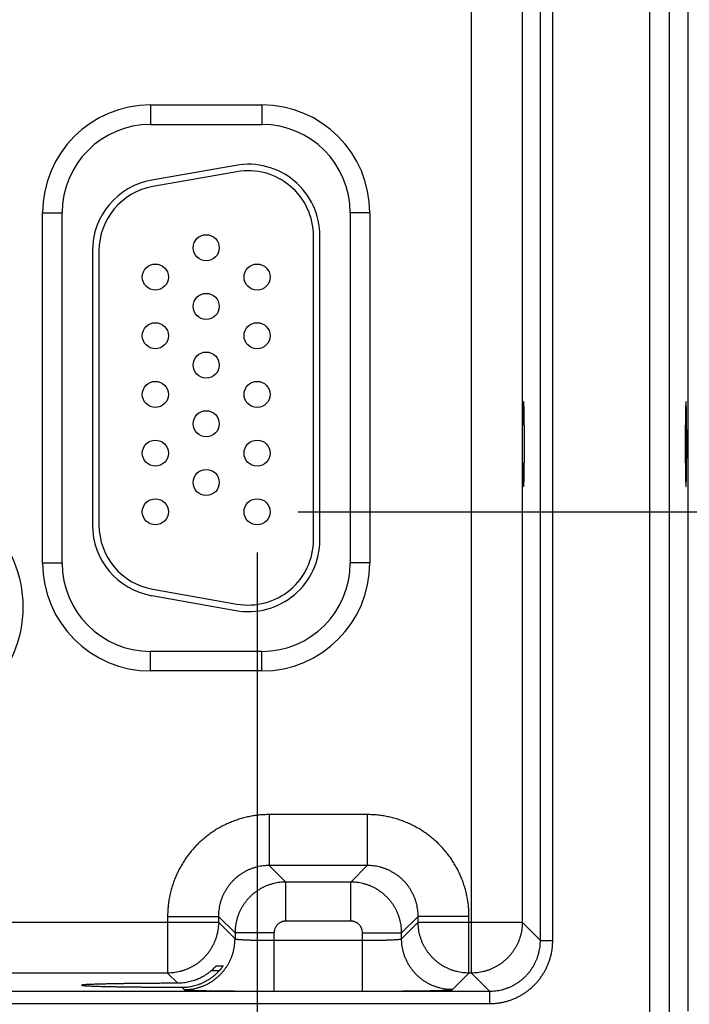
# Model space of a CAD drawing. Header units: inches. Extents: x 0 to 34, y 0 to 22.
# Tile 91 of 109: x 25 to 26.1, y 14.9 to 16.4. Entities that reach past the tile are written whole.
import ezdxf

# ---------------------------------------------------------------- set-up
doc = ezdxf.new("R2010")
doc.units = ezdxf.units.IN
doc.header["$LTSCALE"] = 1.87
doc.header["$MEASUREMENT"] = 0
doc.layers.get('0').update_dxf_attribs({"linetype": 'CONTINUOUS'})
doc.layers.add('DIMENSIONS', color=7, linetype='CONTINUOUS')
doc.styles.get("Standard").update_dxf_attribs({"font": 'txt', "width": 0.8})
doc.dimstyles.new('DIMSTYLE_1', dxfattribs={"dimtxt": 0.125, "dimasz": 0.18, "dimexe": 0.18, "dimexo": 0.0625, "dimgap": 0.09, "dimtad": 0, "dimtih": 1, "dimtoh": 1, "dimdec": 3, "dimzin": 4, "dimdsep": 46, "dimtxsty": 'STANDARD', "dimblk": '_FILLED', "dimblk1": '_FILLED', "dimblk2": '_FILLED', "dimcen": 0.09, "dimadec": 0, "dimazin": 0, "dimtp": 0.01, "dimtm": 0.01, "dimtfac": 1, "dimtdec": 3, "dimtofl": 0, "dimtmove": 0, "dimatfit": 3, "dimldrblk": '_FILLED', "dimfxl": 1, "dimtolj": 1, "dimtzin": 4, "dimarcsym": 0})

# ---------------------------------------------------------------- blocks, each defined once
blk = doc.blocks.new('_FILLED')
at = {"color": 0, "linetype": 'BYBLOCK'}
blk.add_solid([(0, 0), (-1, 0.1736), (-1, -0.1736)], dxfattribs=at)
blk = doc.blocks.new('*D6')
at = {"layer": 'DIMENSIONS', "color": 2, "linetype": 'CONTINUOUS'}
for p, q in [((26.8148, 15.66), (26.8148, 16.02)), ((25.4663, 15.66), (26.9398, 15.66)), ((26.0885, 14.7797), (26.9398, 14.7797)), ((26.8148, 14.7797), (26.8148, 14.4197))]:
    blk.add_line(p, q, dxfattribs=at)
at = {"layer": 'DIMENSIONS', "color": 2, "linetype": 'CONTINUOUS', "xscale": 0.18, "yscale": 0.18, "zscale": 0.18}
for p, rotation in [((26.8148, 15.66), 270), ((26.8148, 14.7797), 90)]:
    blk.add_blockref('_FILLED', p, dxfattribs=dict(at, rotation=rotation))
at = {"layer": 'DIMENSIONS', "color": 2, "linetype": 'CONTINUOUS', "width": 0.8}
for s, p in [('[', (26.7273, 15.1202)), (']', (27.3273, 15.1202)), ('.880', (26.2023, 15.1202)), ('22.36', (26.8273, 15.1202))]:
    blk.add_text(s, height=0.125, dxfattribs=at).set_placement(p)
blk = doc.blocks.new('*D7')
at = {"layer": 'DIMENSIONS', "color": 2, "linetype": 'CONTINUOUS'}
for p, q in [((25.6633, 16.815), (27.6898, 16.815)), ((27.5648, 16.815), (27.5648, 16.1173)), ((27.5648, 14.7797), (27.5648, 15.8673)), ((26.0969, 14.7797), (27.6898, 14.7797))]:
    blk.add_line(p, q, dxfattribs=at)
at = {"layer": 'DIMENSIONS', "color": 2, "linetype": 'CONTINUOUS', "xscale": 0.18, "yscale": 0.18, "zscale": 0.18}
for p, rotation in [((27.5648, 16.815), 90), ((27.5648, 14.7797), 270)]:
    blk.add_blockref('_FILLED', p, dxfattribs=dict(at, rotation=rotation))
at = {"layer": 'DIMENSIONS', "color": 2, "linetype": 'CONTINUOUS', "width": 0.8}
for s, p in [('2.035', (26.9523, 15.9298)), ('[', (27.5773, 15.9298)), ('51.7', (27.6773, 15.9298)), (']', (28.0773, 15.9298))]:
    blk.add_text(s, height=0.125, dxfattribs=at).set_placement(p)
blk = doc.blocks.new('*D17')
at = {"layer": 'DIMENSIONS', "color": 2, "linetype": 'CONTINUOUS'}
for p, q in [((25.4038, 15.5975), (25.4038, 13.9044)), ((26.0648, 14.7302), (26.0648, 13.9044)), ((25.4038, 14.0294), (25.0438, 14.0294)), ((26.0648, 14.0294), (26.4409, 14.0294))]:
    blk.add_line(p, q, dxfattribs=at)
at = {"layer": 'DIMENSIONS', "color": 2, "linetype": 'CONTINUOUS', "xscale": 0.18, "yscale": 0.18, "zscale": 0.18}
blk.add_blockref('_FILLED', (25.4038, 14.0294), dxfattribs=at)
at = {"layer": 'DIMENSIONS', "color": 2, "linetype": 'CONTINUOUS', "xscale": 0.18, "yscale": 0.18, "zscale": 0.18, "rotation": 180}
blk.add_blockref('_FILLED', (26.0648, 14.0294), dxfattribs=at)
at = {"layer": 'DIMENSIONS', "color": 2, "linetype": 'CONTINUOUS', "width": 0.8}
for s, p in [('.661', (26.5034, 13.9669)), ('[', (27.0284, 13.9669)), ('16.79', (27.1284, 13.9669)), (']', (27.6284, 13.9669))]:
    blk.add_text(s, height=0.125, dxfattribs=at).set_placement(p)
blk = doc.blocks.new('*D18')
at = {"layer": 'DIMENSIONS', "color": 2, "linetype": 'CONTINUOUS'}
for p, q in [((24.4738, 15.5975), (24.4738, 13.1544)), ((25.4038, 15.5975), (25.4038, 13.1544)), ((24.4738, 13.2794), (24.1138, 13.2794)), ((25.4038, 13.2794), (25.9271, 13.2794))]:
    blk.add_line(p, q, dxfattribs=at)
at = {"layer": 'DIMENSIONS', "color": 2, "linetype": 'CONTINUOUS', "xscale": 0.18, "yscale": 0.18, "zscale": 0.18}
blk.add_blockref('_FILLED', (24.4738, 13.2794), dxfattribs=at)
at = {"layer": 'DIMENSIONS', "color": 2, "linetype": 'CONTINUOUS', "xscale": 0.18, "yscale": 0.18, "zscale": 0.18, "rotation": 180}
blk.add_blockref('_FILLED', (25.4038, 13.2794), dxfattribs=at)
at = {"layer": 'DIMENSIONS', "color": 2, "linetype": 'CONTINUOUS', "width": 0.8}
for s, p in [('[', (26.8146, 13.2169)), (']', (27.4146, 13.2169)), ('7x ', (25.9896, 13.2169)), ('.930', (26.2896, 13.2169)), ('23.62', (26.9146, 13.2169))]:
    blk.add_text(s, height=0.125, dxfattribs=at).set_placement(p)

msp = doc.modelspace()

# ---------------------------------------------------------------- linework, layer by layer
at = {"color": 7, "linetype": 'CONTINUOUS'}
for p, q in [((26.0058, 18.1482), (26.0058, 14.8797)), ((26.0358, 18.1482), (26.0358, 14.8797)), ((26.0648, 18.1337), (26.0648, 14.8942)), ((25.7326, 14.9526), (25.7326, 18.0753)), ((25.8384, 15.0028), (25.8384, 18.0251)), ((25.8574, 15.0028), (25.8574, 18.0251)), ((25.8106, 17.9973), (25.8106, 15.0306)), ((25.2403, 16.284), (25.4113, 16.284)), ((25.2403, 16.284), (25.2403, 16.254)), ((25.4113, 16.284), (25.4113, 16.254)), ((25.2403, 16.254), (25.4113, 16.254)), ((25.3712, 16.1913), (25.2422, 16.1685)), ((25.3729, 16.1814), (25.2439, 16.1587)), ((25.0747, 16.1185), (25.1047, 16.1185)), ((25.0747, 15.5815), (25.0747, 16.1185)), ((25.1047, 15.5815), (25.1047, 16.1185)), ((25.5768, 16.1185), (25.5468, 16.1185)), ((25.5468, 16.1185), (25.5468, 15.5815)), ((25.5768, 16.1185), (25.5768, 15.5815)), ((25.4903, 15.617), (25.4903, 16.083)), ((25.5003, 15.617), (25.5003, 16.083)), ((25.1513, 16.0602), (25.1513, 15.6397)), ((25.1613, 16.0602), (25.1613, 15.6397)), ((25.0747, 15.5815), (25.1047, 15.5815)), ((25.5768, 15.5815), (25.5468, 15.5815)), ((25.2439, 15.5412), (25.3729, 15.5185)), ((25.2422, 15.5314), (25.3712, 15.5086)), ((25.4113, 15.4459), (25.2403, 15.4459)), ((25.2403, 15.4159), (25.2403, 15.4459)), ((25.4113, 15.4159), (25.4113, 15.4459)), ((25.4113, 15.4159), (25.2403, 15.4159)), ((25.5729, 15.1956), (25.4226, 15.1956)), ((25.4226, 15.1956), (25.4226, 15.1176)), ((25.5729, 15.1956), (25.5729, 15.1176)), ((25.5729, 15.1176), (25.4226, 15.1176)), ((25.4226, 15.1176), (25.448, 15.0922)), ((25.5729, 15.1176), (25.5476, 15.0922)), ((25.5476, 15.0922), (25.448, 15.0922)), ((25.448, 15.0322), (25.448, 15.0922)), ((25.5476, 15.0322), (25.5476, 15.0922)), ((25.2666, 15.0396), (25.3446, 15.0396)), ((25.2666, 15.0396), (25.2666, 14.9526)), ((25.3446, 15.0396), (25.37, 15.0142)), ((25.3446, 15.0396), (25.3446, 15.0306)), ((25.6509, 15.0396), (25.6255, 15.0142)), ((25.7289, 15.0396), (25.6509, 15.0396)), ((25.6509, 15.0306), (25.6509, 15.0396)), ((25.7289, 14.9526), (25.7289, 15.0396)), ((24.7209, 15.0306), (25.3446, 15.0306)), ((25.3446, 15.0306), (25.37, 15.0052)), ((25.5476, 15.0322), (25.448, 15.0322)), ((25.6255, 15.0052), (25.6509, 15.0306)), ((25.6509, 15.0306), (25.8106, 15.0306)), ((25.8106, 15.0306), (25.8384, 15.0028)), ((25.43, 15.0142), (25.37, 15.0142)), ((25.37, 15.0142), (25.37, 15.0052)), ((25.43, 14.9249), (25.43, 15.0142)), ((25.5655, 15.0142), (25.6255, 15.0142)), ((25.5655, 14.9249), (25.5655, 15.0142)), ((25.6255, 15.0052), (25.6255, 15.0142)), ((25.43, 15.0029), (25.5655, 15.0029)), ((25.8384, 15.0028), (25.8574, 15.0028)), ((25.2666, 14.9526), (24.7989, 14.9526)), ((25.2666, 14.9526), (25.2822, 14.937)), ((25.3457, 14.9561), (25.3333, 14.9561)), ((25.3414, 14.9638), (25.3517, 14.9638)), ((25.7035, 14.9272), (25.7289, 14.9526)), ((25.7326, 14.9526), (25.7289, 14.9526)), ((25.7326, 14.9526), (25.7605, 14.9248)), ((18.3701, 14.9248), (25.7605, 14.9248)), ((25.2883, 14.9309), (25.292, 14.9272)), ((25.43, 14.9249), (25.5655, 14.9249)), ((25.7605, 14.9248), (25.7605, 14.9058)), ((18.3701, 14.9058), (25.7605, 14.9058))]:
    msp.add_line(p, q, dxfattribs=at)
for centre, radius in [((25.3258, 16.065), 0.02), ((25.2478, 16.02), 0.02), ((25.4038, 16.02), 0.02), ((25.3258, 15.975), 0.02), ((25.2478, 15.93), 0.02), ((25.4038, 15.93), 0.02), ((25.3258, 15.885), 0.02), ((25.2478, 15.84), 0.02), ((25.4038, 15.84), 0.02), ((25.3258, 15.795), 0.02), ((25.2478, 15.75), 0.02), ((25.4038, 15.75), 0.02), ((25.3258, 15.705), 0.02), ((24.8608, 15.514), 0.1838), ((25.2478, 15.66), 0.02), ((25.4038, 15.66), 0.02)]:
    msp.add_circle(centre, radius, dxfattribs=at)
for centre, radius, start, end in [((25.2403, 16.1185), 0.1655, 90, 180), ((25.4113, 16.1185), 0.1655, 0, 90), ((25.2403, 16.1185), 0.1355, 90, 180), ((25.4113, 16.1185), 0.1355, 0, 90), ((25.3903, 16.083), 0.11, 0, 100), ((25.3903, 16.083), 0.1, 0, 100), ((25.2613, 16.0602), 0.11, 100, 180), ((25.2613, 16.0602), 0.1, 100, 180), ((25.2613, 15.6397), 0.11, 180, 260), ((25.2613, 15.6397), 0.1, 180, 260), ((25.3903, 15.617), 0.11, 260, 360), ((25.3903, 15.617), 0.1, 260, 360), ((25.2403, 15.5815), 0.1655, 180, 270), ((25.2403, 15.5815), 0.1355, 180, 270), ((25.4113, 15.5815), 0.1355, 270, 360), ((25.4113, 15.5815), 0.1655, 270, 360)]:
    msp.add_arc(centre, radius, start, end, dxfattribs=at)
for points, knots in [([(25.8123, 15.699), (25.8122, 15.699), (25.8122, 15.6993), (25.8121, 15.6996), (25.812, 15.7003), (25.812, 15.7012), (25.8119, 15.7024), (25.8118, 15.7038), (25.8118, 15.7055), (25.8117, 15.7074), (25.8116, 15.7096), (25.8116, 15.712), (25.8115, 15.7146), (25.8115, 15.7174), (25.8114, 15.7204), (25.8114, 15.7235), (25.8113, 15.7268), (25.8113, 15.7303), (25.8113, 15.734), (25.8112, 15.7377), (25.8112, 15.7416), (25.8112, 15.7455), (25.8112, 15.7495), (25.8111, 15.7536), (25.8111, 15.7577), (25.8111, 15.7619), (25.8111, 15.766), (25.8111, 15.7702), (25.8111, 15.7743), (25.8112, 15.7784), (25.8112, 15.7824), (25.8112, 15.7864), (25.8112, 15.7902), (25.8113, 15.794), (25.8113, 15.7976), (25.8113, 15.8011), (25.8114, 15.8044), (25.8114, 15.8076), (25.8115, 15.8106), (25.8115, 15.8134), (25.8116, 15.8159), (25.8116, 15.8183), (25.8117, 15.8205), (25.8118, 15.8224), (25.8118, 15.8241), (25.8119, 15.8255), (25.812, 15.8267), (25.812, 15.8276), (25.8121, 15.8283), (25.8122, 15.8287), (25.8122, 15.8289), (25.8123, 15.8289)], [0, 0, 0, 0, 0.001168, 0.004296, 0.009442, 0.016582, 0.025716, 0.036803, 0.049773, 0.064588, 0.081215, 0.099555, 0.119507, 0.141055, 0.16409, 0.188468, 0.214123, 0.240992, 0.268912, 0.297734, 0.327434, 0.35786, 0.388822, 0.420239, 0.452032, 0.484007, 0.515993, 0.547968, 0.579761, 0.611178, 0.64214, 0.672566, 0.702266, 0.731088, 0.759008, 0.785877, 0.811532, 0.83591, 0.858945, 0.880493, 0.900445, 0.918785, 0.935412, 0.950227, 0.963197, 0.974284, 0.983418, 0.990558, 0.995704, 0.998832, 1, 1, 1, 1]), ([(25.8123, 15.8289), (25.8123, 15.8289), (25.8124, 15.8287), (25.8124, 15.8283), (25.8125, 15.8276), (25.8126, 15.8267), (25.8126, 15.8255), (25.8127, 15.8241), (25.8128, 15.8224), (25.8128, 15.8205), (25.8129, 15.8183), (25.8129, 15.8159), (25.813, 15.8134), (25.8131, 15.8106), (25.8131, 15.8076), (25.8132, 15.8044), (25.8132, 15.8011), (25.8132, 15.7976), (25.8133, 15.794), (25.8133, 15.7902), (25.8133, 15.7864), (25.8134, 15.7824), (25.8134, 15.7784), (25.8134, 15.7743), (25.8134, 15.7702), (25.8134, 15.766), (25.8134, 15.7619), (25.8134, 15.7577), (25.8134, 15.7536), (25.8134, 15.7495), (25.8134, 15.7455), (25.8133, 15.7416), (25.8133, 15.7377), (25.8133, 15.734), (25.8132, 15.7303), (25.8132, 15.7268), (25.8132, 15.7235), (25.8131, 15.7204), (25.8131, 15.7174), (25.813, 15.7146), (25.8129, 15.712), (25.8129, 15.7096), (25.8128, 15.7074), (25.8128, 15.7055), (25.8127, 15.7038), (25.8126, 15.7024), (25.8126, 15.7012), (25.8125, 15.7003), (25.8124, 15.6996), (25.8124, 15.6993), (25.8123, 15.699), (25.8123, 15.699)], [0, 0, 0, 0, 0.001168, 0.004296, 0.009442, 0.016582, 0.025716, 0.036803, 0.049773, 0.064588, 0.081215, 0.099555, 0.119507, 0.141055, 0.16409, 0.188468, 0.214123, 0.240992, 0.268912, 0.297734, 0.327434, 0.35786, 0.388822, 0.420239, 0.452032, 0.484007, 0.515993, 0.547968, 0.579761, 0.611178, 0.64214, 0.672566, 0.702266, 0.731088, 0.759008, 0.785877, 0.811532, 0.83591, 0.858945, 0.880493, 0.900445, 0.918785, 0.935412, 0.950227, 0.963197, 0.974284, 0.983418, 0.990558, 0.995704, 0.998832, 1, 1, 1, 1]), ([(26.0618, 15.8289), (26.0617, 15.8289), (26.0617, 15.8287), (26.0616, 15.8283), (26.0616, 15.8276), (26.0615, 15.8267), (26.0614, 15.8255), (26.0613, 15.8241), (26.0613, 15.8224), (26.0612, 15.8205), (26.0612, 15.8183), (26.0611, 15.8159), (26.061, 15.8134), (26.061, 15.8106), (26.0609, 15.8076), (26.0609, 15.8044), (26.0608, 15.8011), (26.0608, 15.7976), (26.0608, 15.794), (26.0607, 15.7902), (26.0607, 15.7864), (26.0607, 15.7824), (26.0607, 15.7784), (26.0607, 15.7743), (26.0607, 15.7702), (26.0606, 15.766), (26.0606, 15.7619), (26.0607, 15.7577), (26.0607, 15.7536), (26.0607, 15.7495), (26.0607, 15.7455), (26.0607, 15.7416), (26.0607, 15.7377), (26.0608, 15.734), (26.0608, 15.7303), (26.0608, 15.7268), (26.0609, 15.7235), (26.0609, 15.7204), (26.061, 15.7174), (26.061, 15.7146), (26.0611, 15.712), (26.0612, 15.7096), (26.0612, 15.7074), (26.0613, 15.7055), (26.0613, 15.7038), (26.0614, 15.7024), (26.0615, 15.7012), (26.0616, 15.7003), (26.0616, 15.6996), (26.0617, 15.6993), (26.0617, 15.699), (26.0618, 15.699)], [0, 0, 0, 0, 0.001168, 0.004296, 0.009442, 0.016582, 0.025716, 0.036803, 0.049773, 0.064588, 0.081215, 0.099555, 0.119507, 0.141055, 0.16409, 0.188468, 0.214123, 0.240992, 0.268912, 0.297734, 0.327434, 0.35786, 0.388822, 0.420239, 0.452032, 0.484007, 0.515993, 0.547968, 0.579761, 0.611178, 0.64214, 0.672566, 0.702266, 0.731088, 0.759008, 0.785877, 0.811532, 0.83591, 0.858945, 0.880493, 0.900445, 0.918785, 0.935412, 0.950227, 0.963197, 0.974284, 0.983418, 0.990558, 0.995704, 0.998832, 1, 1, 1, 1]), ([(26.0618, 15.699), (26.0618, 15.699), (26.0619, 15.6993), (26.0619, 15.6996), (26.062, 15.7003), (26.0621, 15.7012), (26.0621, 15.7024), (26.0622, 15.7038), (26.0623, 15.7055), (26.0623, 15.7074), (26.0624, 15.7096), (26.0625, 15.712), (26.0625, 15.7146), (26.0626, 15.7174), (26.0626, 15.7204), (26.0627, 15.7235), (26.0627, 15.7268), (26.0628, 15.7303), (26.0628, 15.734), (26.0628, 15.7377), (26.0628, 15.7416), (26.0629, 15.7455), (26.0629, 15.7495), (26.0629, 15.7536), (26.0629, 15.7577), (26.0629, 15.7619), (26.0629, 15.766), (26.0629, 15.7702), (26.0629, 15.7743), (26.0629, 15.7784), (26.0629, 15.7824), (26.0628, 15.7864), (26.0628, 15.7902), (26.0628, 15.794), (26.0628, 15.7976), (26.0627, 15.8011), (26.0627, 15.8044), (26.0626, 15.8076), (26.0626, 15.8106), (26.0625, 15.8134), (26.0625, 15.8159), (26.0624, 15.8183), (26.0623, 15.8205), (26.0623, 15.8224), (26.0622, 15.8241), (26.0621, 15.8255), (26.0621, 15.8267), (26.062, 15.8276), (26.0619, 15.8283), (26.0619, 15.8287), (26.0618, 15.8289), (26.0618, 15.8289)], [0, 0, 0, 0, 0.001168, 0.004296, 0.009442, 0.016582, 0.025716, 0.036803, 0.049773, 0.064588, 0.081215, 0.099555, 0.119507, 0.141055, 0.16409, 0.188468, 0.214123, 0.240992, 0.268912, 0.297734, 0.327434, 0.35786, 0.388822, 0.420239, 0.452032, 0.484007, 0.515993, 0.547968, 0.579761, 0.611178, 0.64214, 0.672566, 0.702266, 0.731088, 0.759008, 0.785877, 0.811532, 0.83591, 0.858945, 0.880493, 0.900445, 0.918785, 0.935412, 0.950227, 0.963197, 0.974284, 0.983418, 0.990558, 0.995704, 0.998832, 1, 1, 1, 1]), ([(25.4226, 15.1956), (25.42, 15.1956), (25.4148, 15.1955), (25.4069, 15.1949), (25.3991, 15.1939), (25.3913, 15.1925), (25.3836, 15.1907), (25.376, 15.1885), (25.3685, 15.186), (25.3611, 15.183), (25.3539, 15.1797), (25.3469, 15.1761), (25.3401, 15.1721), (25.3335, 15.1677), (25.3271, 15.163), (25.321, 15.158), (25.3151, 15.1527), (25.3095, 15.1471), (25.3042, 15.1413), (25.2992, 15.1351), (25.2945, 15.1287), (25.2902, 15.1221), (25.2861, 15.1153), (25.2825, 15.1083), (25.2792, 15.1011), (25.2763, 15.0938), (25.2737, 15.0863), (25.2715, 15.0786), (25.2697, 15.0709), (25.2683, 15.0631), (25.2674, 15.0553), (25.2668, 15.0475), (25.2666, 15.0422), (25.2666, 15.0396)], [0, 0, 0, 0, 0.031978, 0.064087, 0.096295, 0.128575, 0.160898, 0.193237, 0.225563, 0.257858, 0.290134, 0.322405, 0.354686, 0.386978, 0.419275, 0.451571, 0.483861, 0.516149, 0.548439, 0.580735, 0.613033, 0.645326, 0.677606, 0.709877, 0.742153, 0.774448, 0.806774, 0.839112, 0.871434, 0.903711, 0.935916, 0.968021, 1, 1, 1, 1]), ([(25.7289, 15.0396), (25.7289, 15.0422), (25.7288, 15.0475), (25.7282, 15.0553), (25.7272, 15.0631), (25.7258, 15.0709), (25.724, 15.0786), (25.7218, 15.0863), (25.7193, 15.0938), (25.7163, 15.1011), (25.713, 15.1083), (25.7094, 15.1153), (25.7054, 15.1221), (25.701, 15.1287), (25.6963, 15.1351), (25.6913, 15.1413), (25.686, 15.1471), (25.6804, 15.1527), (25.6746, 15.158), (25.6684, 15.163), (25.662, 15.1677), (25.6554, 15.1721), (25.6486, 15.1761), (25.6416, 15.1797), (25.6344, 15.183), (25.6271, 15.186), (25.6196, 15.1885), (25.6119, 15.1907), (25.6042, 15.1925), (25.5964, 15.1939), (25.5886, 15.1949), (25.5808, 15.1955), (25.5755, 15.1956), (25.5729, 15.1956)], [0, 0, 0, 0, 0.031978, 0.064087, 0.096295, 0.128575, 0.160898, 0.193237, 0.225563, 0.257858, 0.290134, 0.322405, 0.354686, 0.386978, 0.419275, 0.451571, 0.483861, 0.516149, 0.548439, 0.580735, 0.613033, 0.645326, 0.677606, 0.709877, 0.742153, 0.774448, 0.806774, 0.839112, 0.871434, 0.903711, 0.935916, 0.968021, 1, 1, 1, 1]), ([(25.4226, 15.1176), (25.421, 15.1176), (25.4179, 15.1175), (25.4132, 15.1171), (25.4085, 15.1164), (25.4039, 15.1154), (25.3994, 15.1141), (25.3949, 15.1126), (25.3906, 15.1108), (25.3863, 15.1087), (25.3822, 15.1064), (25.3783, 15.1038), (25.3745, 15.1011), (25.3708, 15.098), (25.3674, 15.0948), (25.3642, 15.0914), (25.3612, 15.0878), (25.3584, 15.084), (25.3558, 15.08), (25.3535, 15.0759), (25.3514, 15.0717), (25.3496, 15.0673), (25.3481, 15.0628), (25.3468, 15.0583), (25.3458, 15.0537), (25.3451, 15.049), (25.3447, 15.0443), (25.3446, 15.0412), (25.3446, 15.0396)], [0, 0, 0, 0, 0.038487, 0.076971, 0.115448, 0.153919, 0.192387, 0.23085, 0.269309, 0.307763, 0.346214, 0.384663, 0.42311, 0.461556, 0.5, 0.538445, 0.57689, 0.615337, 0.653786, 0.692237, 0.730691, 0.76915, 0.807613, 0.846081, 0.884552, 0.923028, 0.961511, 1, 1, 1, 1]), ([(25.6509, 15.0396), (25.6509, 15.0412), (25.6508, 15.0443), (25.6504, 15.049), (25.6497, 15.0537), (25.6487, 15.0583), (25.6474, 15.0628), (25.6459, 15.0673), (25.6441, 15.0717), (25.642, 15.0759), (25.6397, 15.08), (25.6372, 15.084), (25.6344, 15.0878), (25.6313, 15.0914), (25.6281, 15.0948), (25.6247, 15.098), (25.6211, 15.1011), (25.6173, 15.1038), (25.6133, 15.1064), (25.6092, 15.1087), (25.605, 15.1108), (25.6006, 15.1126), (25.5961, 15.1141), (25.5916, 15.1154), (25.587, 15.1164), (25.5823, 15.1171), (25.5776, 15.1175), (25.5745, 15.1176), (25.5729, 15.1176)], [0, 0, 0, 0, 0.038487, 0.076971, 0.115448, 0.153919, 0.192387, 0.23085, 0.269309, 0.307763, 0.346214, 0.384663, 0.42311, 0.461556, 0.5, 0.538445, 0.57689, 0.615337, 0.653786, 0.692237, 0.730691, 0.76915, 0.807613, 0.846081, 0.884552, 0.923028, 0.961511, 1, 1, 1, 1]), ([(25.448, 15.0922), (25.4464, 15.0922), (25.4433, 15.0921), (25.4386, 15.0917), (25.4339, 15.091), (25.4293, 15.09), (25.4248, 15.0887), (25.4203, 15.0872), (25.4159, 15.0854), (25.4117, 15.0833), (25.4076, 15.081), (25.4037, 15.0785), (25.3999, 15.0757), (25.3962, 15.0727), (25.3928, 15.0694), (25.3896, 15.066), (25.3866, 15.0624), (25.3838, 15.0586), (25.3812, 15.0546), (25.3789, 15.0505), (25.3768, 15.0463), (25.375, 15.0419), (25.3735, 15.0375), (25.3722, 15.0329), (25.3712, 15.0283), (25.3705, 15.0237), (25.3701, 15.019), (25.37, 15.0158), (25.37, 15.0142)], [0, 0, 0, 0, 0.038467, 0.07695, 0.115437, 0.15392, 0.192396, 0.230861, 0.269314, 0.307753, 0.346177, 0.384588, 0.422991, 0.461394, 0.499807, 0.538238, 0.576686, 0.615147, 0.653618, 0.692097, 0.730582, 0.76907, 0.807559, 0.846048, 0.884537, 0.923027, 0.961517, 1, 1, 1, 1]), ([(25.6255, 15.0142), (25.6255, 15.0158), (25.6254, 15.019), (25.625, 15.0237), (25.6243, 15.0283), (25.6233, 15.0329), (25.622, 15.0375), (25.6205, 15.0419), (25.6187, 15.0463), (25.6166, 15.0505), (25.6143, 15.0546), (25.6118, 15.0586), (25.609, 15.0624), (25.606, 15.066), (25.6027, 15.0694), (25.5993, 15.0726), (25.5957, 15.0757), (25.5919, 15.0784), (25.5879, 15.081), (25.5838, 15.0833), (25.5796, 15.0854), (25.5752, 15.0872), (25.5708, 15.0887), (25.5662, 15.09), (25.5616, 15.091), (25.557, 15.0917), (25.5523, 15.0921), (25.5491, 15.0922), (25.5476, 15.0922)], [0, 0, 0, 0, 0.038467, 0.07695, 0.115437, 0.15392, 0.192396, 0.230861, 0.269314, 0.307753, 0.346177, 0.384588, 0.422991, 0.461394, 0.499807, 0.538238, 0.576686, 0.615147, 0.653618, 0.692097, 0.730582, 0.76907, 0.807559, 0.846048, 0.884537, 0.923027, 0.961517, 1, 1, 1, 1]), ([(25.3446, 15.0306), (25.3446, 15.029), (25.3445, 15.0259), (25.3441, 15.0212), (25.3434, 15.0165), (25.3424, 15.0119), (25.3411, 15.0074), (25.3396, 15.0029), (25.3378, 14.9985), (25.3357, 14.9943), (25.3334, 14.9902), (25.3308, 14.9862), (25.328, 14.9824), (25.325, 14.9788), (25.3218, 14.9754), (25.3183, 14.9722), (25.3147, 14.9691), (25.3109, 14.9663), (25.3069, 14.9638), (25.3028, 14.9615), (25.2986, 14.9594), (25.2942, 14.9576), (25.2898, 14.9561), (25.2852, 14.9548), (25.2806, 14.9538), (25.276, 14.9531), (25.2713, 14.9527), (25.2682, 14.9526), (25.2666, 14.9526)], [0, 0, 0, 0, 0.038492, 0.076987, 0.115483, 0.15398, 0.192477, 0.230975, 0.269473, 0.30797, 0.346466, 0.384963, 0.423462, 0.461967, 0.50047, 0.538966, 0.577454, 0.615936, 0.654412, 0.692893, 0.731401, 0.769926, 0.808421, 0.846854, 0.88521, 0.923499, 0.961747, 1, 1, 1, 1]), ([(25.448, 15.0322), (25.4475, 15.0322), (25.4464, 15.0322), (25.4449, 15.032), (25.4433, 15.0317), (25.4418, 15.0312), (25.4404, 15.0306), (25.439, 15.0299), (25.4376, 15.029), (25.4364, 15.0281), (25.4352, 15.027), (25.4342, 15.0258), (25.4332, 15.0246), (25.4324, 15.0233), (25.4316, 15.0219), (25.431, 15.0204), (25.4306, 15.0189), (25.4302, 15.0174), (25.43, 15.0158), (25.43, 15.0148), (25.43, 15.0142)], [0, 0, 0, 0, 0.055001, 0.110383, 0.166, 0.221714, 0.277394, 0.333007, 0.38861, 0.444244, 0.499901, 0.555564, 0.611212, 0.666826, 0.722451, 0.778157, 0.833908, 0.889562, 0.944976, 1, 1, 1, 1]), ([(25.5655, 15.0142), (25.5655, 15.0148), (25.5655, 15.0158), (25.5653, 15.0174), (25.565, 15.0189), (25.5645, 15.0204), (25.5639, 15.0219), (25.5632, 15.0232), (25.5623, 15.0246), (25.5614, 15.0258), (25.5603, 15.027), (25.5591, 15.0281), (25.5579, 15.029), (25.5566, 15.0299), (25.5552, 15.0306), (25.5537, 15.0312), (25.5522, 15.0317), (25.5507, 15.032), (25.5491, 15.0322), (25.5481, 15.0322), (25.5476, 15.0322)], [0, 0, 0, 0, 0.055001, 0.110383, 0.166, 0.221714, 0.277394, 0.333007, 0.38861, 0.444244, 0.499901, 0.555564, 0.611212, 0.666826, 0.722451, 0.778157, 0.833908, 0.889562, 0.944976, 1, 1, 1, 1]), ([(25.7289, 14.9526), (25.7273, 14.9526), (25.7242, 14.9527), (25.7195, 14.9531), (25.7148, 14.9538), (25.7102, 14.9548), (25.7057, 14.9561), (25.7012, 14.9576), (25.6968, 14.9595), (25.6926, 14.9615), (25.6885, 14.9638), (25.6845, 14.9664), (25.6807, 14.9692), (25.6771, 14.9722), (25.6737, 14.9755), (25.6705, 14.9789), (25.6674, 14.9825), (25.6646, 14.9863), (25.6621, 14.9903), (25.6598, 14.9944), (25.6577, 14.9986), (25.6559, 15.003), (25.6544, 15.0075), (25.6531, 15.012), (25.6521, 15.0166), (25.6514, 15.0212), (25.651, 15.0259), (25.6509, 15.029), (25.6509, 15.0306)], [0, 0, 0, 0, 0.038492, 0.076987, 0.115483, 0.15398, 0.192477, 0.230975, 0.269473, 0.30797, 0.346466, 0.384963, 0.423462, 0.461967, 0.50047, 0.538966, 0.577454, 0.615936, 0.654412, 0.692893, 0.731401, 0.769926, 0.808421, 0.846854, 0.88521, 0.923499, 0.961747, 1, 1, 1, 1]), ([(25.8106, 15.0306), (25.8106, 15.029), (25.8105, 15.0259), (25.8101, 15.0212), (25.8094, 15.0165), (25.8084, 15.0119), (25.8071, 15.0074), (25.8056, 15.0029), (25.8038, 14.9985), (25.8017, 14.9943), (25.7994, 14.9902), (25.7968, 14.9862), (25.794, 14.9824), (25.791, 14.9788), (25.7878, 14.9754), (25.7843, 14.9722), (25.7807, 14.9691), (25.7769, 14.9663), (25.7729, 14.9638), (25.7688, 14.9615), (25.7646, 14.9594), (25.7602, 14.9576), (25.7558, 14.9561), (25.7512, 14.9548), (25.7466, 14.9538), (25.742, 14.9531), (25.7373, 14.9527), (25.7342, 14.9526), (25.7326, 14.9526)], [0, 0, 0, 0, 0.038492, 0.076987, 0.115483, 0.15398, 0.192477, 0.230975, 0.269473, 0.30797, 0.346466, 0.384963, 0.423462, 0.461967, 0.50047, 0.538966, 0.577454, 0.615936, 0.654412, 0.692893, 0.731401, 0.769926, 0.808421, 0.846854, 0.88521, 0.923499, 0.961747, 1, 1, 1, 1]), ([(25.292, 14.9272), (25.2936, 14.9272), (25.2967, 14.9273), (25.3014, 14.9278), (25.3061, 14.9285), (25.3107, 14.9295), (25.3152, 14.9307), (25.3197, 14.9323), (25.324, 14.9341), (25.3283, 14.9361), (25.3324, 14.9385), (25.3363, 14.941), (25.3401, 14.9438), (25.3437, 14.9468), (25.3472, 14.9501), (25.3504, 14.9535), (25.3534, 14.9571), (25.3562, 14.9609), (25.3588, 14.9649), (25.3611, 14.969), (25.3632, 14.9732), (25.365, 14.9776), (25.3665, 14.982), (25.3678, 14.9866), (25.3688, 14.9912), (25.3695, 14.9958), (25.3699, 15.0005), (25.37, 15.0037), (25.37, 15.0052)], [0, 0, 0, 0, 0.038458, 0.076917, 0.115377, 0.153837, 0.192298, 0.23076, 0.269222, 0.307684, 0.346147, 0.38461, 0.423074, 0.461537, 0.500001, 0.538465, 0.576928, 0.615392, 0.653855, 0.692318, 0.73078, 0.769242, 0.807703, 0.846164, 0.884624, 0.923083, 0.961542, 1, 1, 1, 1]), ([(25.37, 15.0052), (25.37, 15.0051), (25.3703, 15.005), (25.3707, 15.0049), (25.3714, 15.0047), (25.3723, 15.0046), (25.3735, 15.0044), (25.3749, 15.0043), (25.3766, 15.0042), (25.3784, 15.004), (25.3805, 15.0039), (25.3828, 15.0038), (25.3853, 15.0037), (25.388, 15.0035), (25.3908, 15.0034), (25.3939, 15.0033), (25.397, 15.0033), (25.4003, 15.0032), (25.4038, 15.0031), (25.4073, 15.003), (25.4109, 15.003), (25.4146, 15.0029), (25.4184, 15.0029), (25.4223, 15.0029), (25.4261, 15.0029), (25.4287, 15.0029), (25.43, 15.0029)], [0, 0, 0, 0, 0.00413, 0.01195, 0.023748, 0.039556, 0.05934, 0.08303, 0.110536, 0.141749, 0.176539, 0.214765, 0.256267, 0.300871, 0.348393, 0.398634, 0.451383, 0.506421, 0.563518, 0.622435, 0.682928, 0.744743, 0.80762, 0.871299, 0.935515, 1, 1, 1, 1]), ([(25.5655, 15.0029), (25.5668, 15.0029), (25.5694, 15.0029), (25.5733, 15.0029), (25.5771, 15.0029), (25.5809, 15.0029), (25.5846, 15.003), (25.5882, 15.003), (25.5918, 15.0031), (25.5952, 15.0032), (25.5985, 15.0033), (25.6017, 15.0033), (25.6047, 15.0034), (25.6075, 15.0035), (25.6102, 15.0037), (25.6127, 15.0038), (25.615, 15.0039), (25.6171, 15.004), (25.6189, 15.0042), (25.6206, 15.0043), (25.622, 15.0044), (25.6232, 15.0046), (25.6241, 15.0047), (25.6248, 15.0049), (25.6253, 15.005), (25.6255, 15.0051), (25.6255, 15.0052)], [0, 0, 0, 0, 0.064485, 0.128701, 0.19238, 0.255257, 0.317072, 0.377565, 0.436482, 0.493579, 0.548617, 0.601366, 0.651607, 0.699129, 0.743734, 0.785235, 0.823461, 0.858251, 0.889464, 0.91697, 0.94066, 0.960444, 0.976252, 0.98805, 0.99587, 1, 1, 1, 1]), ([(25.7035, 14.9272), (25.702, 14.9272), (25.6988, 14.9273), (25.6941, 14.9278), (25.6895, 14.9285), (25.6849, 14.9295), (25.6803, 14.9307), (25.6759, 14.9323), (25.6715, 14.9341), (25.6673, 14.9361), (25.6632, 14.9385), (25.6592, 14.941), (25.6554, 14.9438), (25.6518, 14.9468), (25.6484, 14.9501), (25.6451, 14.9535), (25.6421, 14.9571), (25.6393, 14.9609), (25.6368, 14.9649), (25.6344, 14.969), (25.6324, 14.9732), (25.6306, 14.9776), (25.629, 14.982), (25.6278, 14.9866), (25.6268, 14.9912), (25.6261, 14.9958), (25.6256, 15.0005), (25.6255, 15.0037), (25.6255, 15.0052)], [0, 0, 0, 0, 0.038458, 0.076917, 0.115377, 0.153837, 0.192298, 0.23076, 0.269222, 0.307684, 0.346147, 0.38461, 0.423074, 0.461537, 0.500001, 0.538465, 0.576928, 0.615392, 0.653855, 0.692318, 0.73078, 0.769242, 0.807703, 0.846164, 0.884624, 0.923083, 0.961542, 1, 1, 1, 1]), ([(25.7605, 14.9248), (25.762, 14.9248), (25.7652, 14.9249), (25.7699, 14.9253), (25.7745, 14.926), (25.7791, 14.927), (25.7837, 14.9283), (25.7881, 14.9298), (25.7925, 14.9316), (25.7967, 14.9337), (25.8008, 14.936), (25.8048, 14.9386), (25.8086, 14.9414), (25.8122, 14.9444), (25.8156, 14.9476), (25.8189, 14.951), (25.8219, 14.9546), (25.8247, 14.9584), (25.8272, 14.9624), (25.8295, 14.9665), (25.8316, 14.9707), (25.8334, 14.9751), (25.835, 14.9795), (25.8362, 14.9841), (25.8372, 14.9887), (25.8379, 14.9934), (25.8383, 14.9981), (25.8384, 15.0012), (25.8384, 15.0028)], [0, 0, 0, 0, 0.03849, 0.076984, 0.115475, 0.153963, 0.192448, 0.230929, 0.269404, 0.307871, 0.346327, 0.384772, 0.423204, 0.461625, 0.500038, 0.538446, 0.576855, 0.615271, 0.653699, 0.692142, 0.730601, 0.769071, 0.807551, 0.846035, 0.884525, 0.923017, 0.961512, 1, 1, 1, 1]), ([(25.7605, 14.9058), (25.7622, 14.9058), (25.7659, 14.9059), (25.7713, 14.9063), (25.7766, 14.9071), (25.782, 14.9082), (25.7873, 14.9095), (25.7925, 14.9112), (25.7976, 14.9131), (25.8025, 14.9153), (25.8074, 14.9178), (25.8121, 14.9206), (25.8166, 14.9236), (25.8209, 14.9269), (25.8251, 14.9304), (25.8291, 14.9342), (25.8328, 14.9381), (25.8363, 14.9423), (25.8396, 14.9466), (25.8426, 14.9512), (25.8454, 14.9559), (25.8479, 14.9607), (25.8501, 14.9657), (25.8521, 14.9708), (25.8537, 14.976), (25.8551, 14.9812), (25.8561, 14.9866), (25.8569, 14.992), (25.8573, 14.9974), (25.8574, 15.001), (25.8574, 15.0028)], [0, 0, 0, 0, 0.035408, 0.070974, 0.106655, 0.142413, 0.178211, 0.21401, 0.249778, 0.285517, 0.321249, 0.356991, 0.392746, 0.428505, 0.46426, 0.500011, 0.535761, 0.571516, 0.607275, 0.64303, 0.678772, 0.714504, 0.750244, 0.786009, 0.821805, 0.857598, 0.893352, 0.92903, 0.964593, 1, 1, 1, 1]), ([(25.3118, 14.9345), (25.3132, 14.9349), (25.3159, 14.9359), (25.32, 14.9375), (25.324, 14.9395), (25.328, 14.9416), (25.3318, 14.944), (25.3355, 14.9467), (25.3391, 14.9496), (25.3425, 14.9527), (25.3446, 14.9549), (25.3457, 14.9561)], [0, 0, 0, 0, 0.107699, 0.216188, 0.325444, 0.435646, 0.546734, 0.658843, 0.771763, 0.885525, 1, 1, 1, 1]), ([(25.3333, 14.9561), (25.3322, 14.9552), (25.33, 14.9533), (25.3266, 14.9508), (25.323, 14.9485), (25.3193, 14.9464), (25.3156, 14.9445), (25.313, 14.9434), (25.3118, 14.9429)], [0, 0, 0, 0, 0.169498, 0.337871, 0.505137, 0.671262, 0.836237, 1, 1, 1, 1]), ([(25.3333, 14.9561), (25.3337, 14.9564), (25.3344, 14.957), (25.3354, 14.9579), (25.3363, 14.9588), (25.3372, 14.9596), (25.338, 14.9604), (25.3386, 14.9611), (25.3392, 14.9617), (25.3397, 14.9622), (25.3402, 14.9626), (25.3405, 14.963), (25.3408, 14.9633), (25.341, 14.9635), (25.3412, 14.9637), (25.3413, 14.9638), (25.3414, 14.9638), (25.3414, 14.9638)], [0, 0, 0, 0, 0.129166, 0.251584, 0.365919, 0.47174, 0.568031, 0.654069, 0.730043, 0.795728, 0.851322, 0.897509, 0.934467, 0.962609, 0.982645, 0.994938, 1, 1, 1, 1]), ([(25.3517, 14.9638), (25.3517, 14.9638), (25.3517, 14.9638), (25.3516, 14.9637), (25.3515, 14.9635), (25.3514, 14.9633), (25.3511, 14.963), (25.3509, 14.9626), (25.3506, 14.9621), (25.3502, 14.9616), (25.3497, 14.9609), (25.3492, 14.9603), (25.3486, 14.9595), (25.348, 14.9587), (25.3473, 14.9579), (25.3465, 14.957), (25.346, 14.9564), (25.3457, 14.9561)], [0, 0, 0, 0, 0.003262, 0.014439, 0.034224, 0.063005, 0.101298, 0.149252, 0.206998, 0.274964, 0.352864, 0.440396, 0.537434, 0.642826, 0.755643, 0.875228, 1, 1, 1, 1]), ([(25.2822, 14.937), (25.2793, 14.937), (25.2736, 14.937), (25.265, 14.9369), (25.2566, 14.9369), (25.2483, 14.9368), (25.2401, 14.9368), (25.2321, 14.9367), (25.2244, 14.9366), (25.2168, 14.9366), (25.2095, 14.9365), (25.2024, 14.9364), (25.1956, 14.9363), (25.1891, 14.9362), (25.1829, 14.9361), (25.177, 14.936), (25.1715, 14.9358), (25.1663, 14.9357), (25.1614, 14.9356), (25.157, 14.9355), (25.1529, 14.9353), (25.1492, 14.9352), (25.1459, 14.935), (25.143, 14.9349), (25.1406, 14.9348), (25.1385, 14.9346), (25.137, 14.9345), (25.1357, 14.9343), (25.1351, 14.9342), (25.1346, 14.934), (25.1346, 14.934), (25.1346, 14.934)], [0, 0, 0, 0, 0.058639, 0.116685, 0.173922, 0.230187, 0.28544, 0.339491, 0.392148, 0.443372, 0.493021, 0.540913, 0.586958, 0.63109, 0.673143, 0.712996, 0.750621, 0.785889, 0.818675, 0.848952, 0.876639, 0.901636, 0.923893, 0.943382, 0.960029, 0.973789, 0.984658, 0.992602, 0.997619, 0.999818, 1, 1, 1, 1]), ([(25.1346, 14.934), (25.1347, 14.9339), (25.1349, 14.9337), (25.1355, 14.9337), (25.1366, 14.9335), (25.138, 14.9334), (25.1399, 14.9332), (25.1422, 14.9331), (25.145, 14.9329), (25.1482, 14.9328), (25.1517, 14.9326), (25.1557, 14.9325), (25.16, 14.9324), (25.1648, 14.9322), (25.1699, 14.9321), (25.1753, 14.932), (25.1811, 14.9319), (25.1872, 14.9318), (25.1936, 14.9316), (25.2003, 14.9316), (25.2073, 14.9315), (25.2146, 14.9314), (25.2221, 14.9313), (25.2298, 14.9312), (25.2377, 14.9311), (25.2458, 14.9311), (25.2541, 14.931), (25.2625, 14.931), (25.271, 14.9309), (25.2797, 14.9309), (25.2854, 14.9309), (25.2883, 14.9309)], [0, 0, 0, 0, 0.001243, 0.005232, 0.012012, 0.02161, 0.034005, 0.049155, 0.067055, 0.087653, 0.110873, 0.136682, 0.165033, 0.195819, 0.22896, 0.264428, 0.302098, 0.341839, 0.383626, 0.427336, 0.472806, 0.51997, 0.56874, 0.618937, 0.670422, 0.723156, 0.776954, 0.831629, 0.887142, 0.943335, 1, 1, 1, 1]), ([(25.3118, 14.9429), (25.3104, 14.9423), (25.3077, 14.9413), (25.3035, 14.94), (25.2993, 14.9389), (25.2951, 14.9381), (25.2908, 14.9375), (25.2865, 14.9371), (25.2837, 14.937), (25.2822, 14.937)], [0, 0, 0, 0, 0.144497, 0.288137, 0.431028, 0.573541, 0.715677, 0.857808, 1, 1, 1, 1]), ([(25.2883, 14.9309), (25.2897, 14.9309), (25.2923, 14.9309), (25.2963, 14.9312), (25.3002, 14.9317), (25.3041, 14.9324), (25.308, 14.9333), (25.3105, 14.9341), (25.3118, 14.9345)], [0, 0, 0, 0, 0.166723, 0.3331, 0.499371, 0.665779, 0.832571, 1, 1, 1, 1]), ([(25.292, 14.9272), (25.2921, 14.9272), (25.2924, 14.9271), (25.2931, 14.927), (25.2941, 14.9269), (25.2955, 14.9267), (25.2973, 14.9266), (25.2994, 14.9265), (25.3019, 14.9264), (25.3047, 14.9263), (25.3079, 14.9262), (25.3114, 14.926), (25.3152, 14.9259), (25.3193, 14.9258), (25.3237, 14.9257), (25.3284, 14.9256), (25.3333, 14.9256), (25.3386, 14.9255), (25.344, 14.9254), (25.3497, 14.9253), (25.3557, 14.9252), (25.3618, 14.9252), (25.3681, 14.9251), (25.3745, 14.9251), (25.3811, 14.925), (25.3879, 14.925), (25.3948, 14.9249), (25.4017, 14.9249), (25.4087, 14.9249), (25.4158, 14.9249), (25.4229, 14.9249), (25.4276, 14.9249), (25.43, 14.9249)], [0, 0, 0, 0, 0.002386, 0.007333, 0.014912, 0.025132, 0.03798, 0.053415, 0.071382, 0.091828, 0.114704, 0.139951, 0.167514, 0.197322, 0.229287, 0.263314, 0.299315, 0.337199, 0.376865, 0.418208, 0.461113, 0.505453, 0.5511, 0.59795, 0.645901, 0.694846, 0.744643, 0.795111, 0.846068, 0.897325, 0.948699, 1, 1, 1, 1]), ([(25.5655, 14.9249), (25.5679, 14.9249), (25.5726, 14.9249), (25.5797, 14.9249), (25.5868, 14.9249), (25.5938, 14.9249), (25.6008, 14.9249), (25.6076, 14.925), (25.6144, 14.925), (25.621, 14.9251), (25.6275, 14.9251), (25.6338, 14.9252), (25.6399, 14.9252), (25.6458, 14.9253), (25.6515, 14.9254), (25.657, 14.9255), (25.6622, 14.9256), (25.6672, 14.9256), (25.6718, 14.9257), (25.6763, 14.9258), (25.6804, 14.9259), (25.6842, 14.926), (25.6876, 14.9262), (25.6908, 14.9263), (25.6936, 14.9264), (25.6961, 14.9265), (25.6982, 14.9266), (25.7, 14.9267), (25.7014, 14.9269), (25.7024, 14.927), (25.7031, 14.9271), (25.7034, 14.9272), (25.7035, 14.9272)], [0, 0, 0, 0, 0.051301, 0.102675, 0.153932, 0.204888, 0.255357, 0.305153, 0.354099, 0.40205, 0.4489, 0.494547, 0.538887, 0.581792, 0.623135, 0.662801, 0.700685, 0.736686, 0.770713, 0.802678, 0.832486, 0.860049, 0.885296, 0.908172, 0.928618, 0.946585, 0.96202, 0.974868, 0.985088, 0.992667, 0.997614, 1, 1, 1, 1])]:
    msp.add_open_spline(points, degree=3, knots=knots, dxfattribs=at)

# ---------------------------------------------------------------- dimensions: what is measured, and where the dimension line sits
at = {"layer": 'DIMENSIONS', "color": 2, "linetype": 'CONTINUOUS'}
for base, p1, p2, angle, picture, middle in [((27.5648, 16.815), (26.0969, 14.7797), (25.6633, 16.815), 90, '*D7', (27.5648, 15.9923)), ((26.8148, 15.66), (26.0885, 14.7797), (25.4663, 15.66), 90, '*D6', (26.8148, 15.1827)), ((25.4038, 14.0294), (26.0648, 14.7302), (25.4038, 15.5975), 180, '*D17', (27.1159, 14.0294))]:
    dim = msp.add_linear_dim(base=base, p1=p1, p2=p2, angle=angle, dimstyle='DIMSTYLE_1', dxfattribs=at)
    dim.commit()
    dim.dimension.update_dxf_attribs({"geometry": picture, "text_midpoint": middle, "dimtype": 160})
dim = msp.add_linear_dim(base=(24.4738, 13.2794), p1=(25.4038, 15.5975), p2=(24.4738, 15.5975), angle=180, text='7x <>', dimstyle='DIMSTYLE_1', dxfattribs=at)
dim.commit()
dim.dimension.update_dxf_attribs({"geometry": '*D18', "text_midpoint": (26.7521, 13.2794), "dimtype": 160})

doc.saveas('drawing.dxf')
